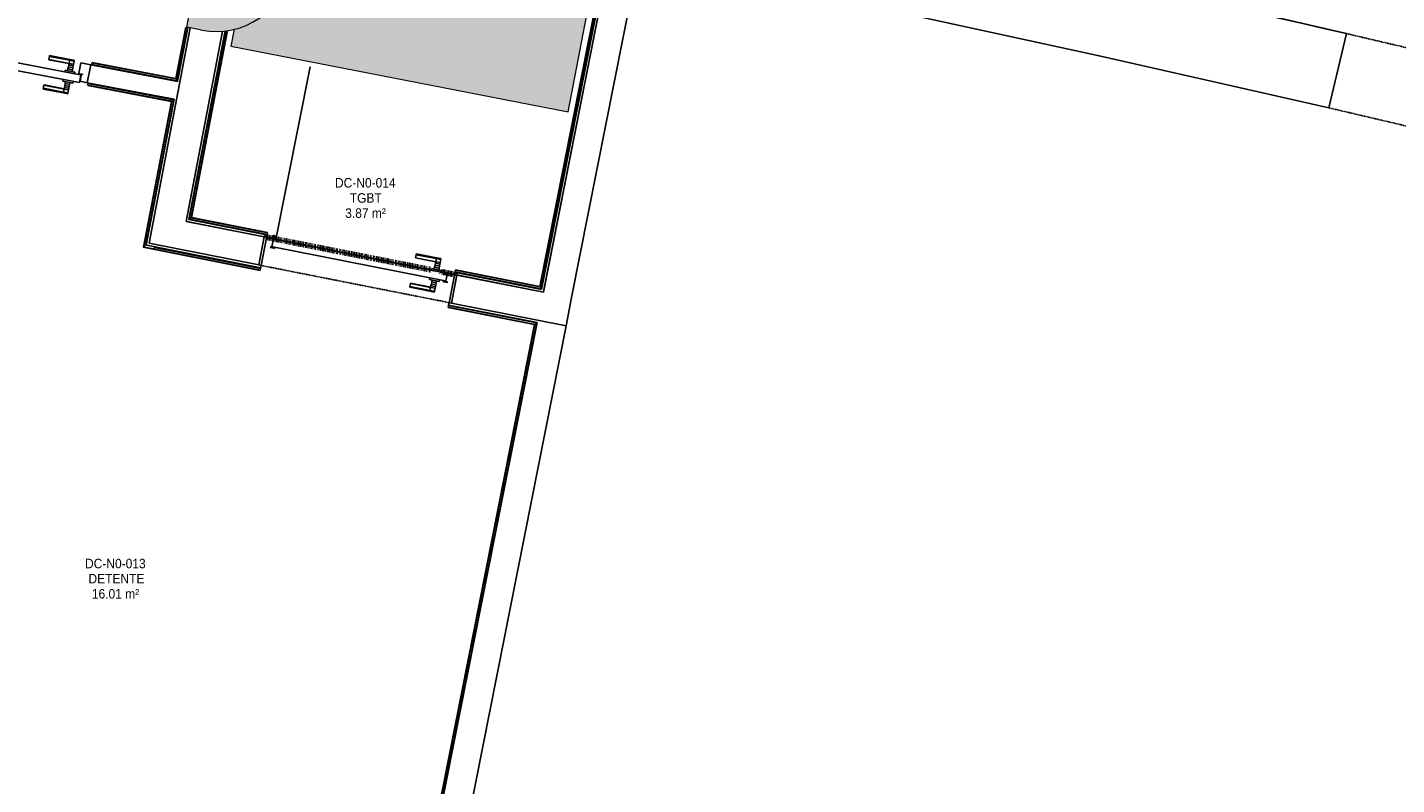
# Model space of a CAD drawing. Header units: millimetres. Extents: x -2845 to 74565, y -36590 to 13748.
# Tile 27 of 37: x 54763 to 61941, y -29827 to -25858. Entities that reach past the tile are written whole.
import ezdxf

# ---------------------------------------------------------------- set-up
doc = ezdxf.new("R2010")
doc.units = ezdxf.units.MM
doc.linetypes.add('Tiret', pattern=[2.5, 1.25, -1.25])
doc.linetypes.add('Tiret_2_', pattern=[2.5, 1.25, -1.25])
doc.layers.add('A-AREA', color=4, linetype='Tiret', lineweight=100, true_color=0x00ffff)
doc.layers.add('A-DOOR-HDLN', color=5, linetype='Tiret', lineweight=25, true_color=0x0000ff)
for name, color, linetype, lineweight in [('A-DETL-GENF', 7, 'Continuous', 18), ('A-DOOR', 7, 'Continuous', 25), ('A-FLOR', 7, 'Continuous', 25), ('A-FLOR-HRAL', 7, 'Continuous', 18), ('A-WALL', 7, 'Continuous', 25), ('CHEMIN DE CABLE ELE', 7, 'Continuous', 18), ('ESPACE', 7, 'Continuous', 30), ('I-WALL', 7, 'Continuous', 25), ('INSTAL ELECTRIQUE', 7, 'Continuous', 18), ('Q-SPCQ', 7, 'Continuous', 18)]:
    doc.layers.add(name, color=color, linetype=linetype, lineweight=lineweight)
doc.styles.add('Arial_3', font='arial.ttf', dxfattribs={"width": 0.9, "height": 50})

# ---------------------------------------------------------------- blocks, each defined once
blk = doc.blocks.new('Ouverture en rectangle - Ouverture en rectangle _83x207_-3216357-2021_015_1111_DCE_1_50_N0 FINI_CFO_CDC')
at = {"layer": 'A-DOOR-HDLN', "linetype": 'Tiret_2_'}
for p, q in [((-415, 200), (415, 200)), ((415, -200), (-415, -200))]:
    blk.add_line(p, q, dxfattribs=at)
blk = doc.blocks.new('Ouverture en rectangle - Ouverture en rectangle _103x224_-3216531-2021_015_1111_DCE_1_50_N0 FINI_CFO_CDC')
at = {"layer": 'A-DOOR-HDLN', "linetype": 'Tiret_2_'}
for p, q in [((-515, 75), (515, 75)), ((515, -75), (-515, -75))]:
    blk.add_line(p, q, dxfattribs=at)
blk = doc.blocks.new('B02_DC_STR_rvt-1-2021_015_1111_DCE_1_50_N0 FINI_CFO_CDC')
at = {"layer": 'I-WALL'}
for p, q in [((4651.7, -25465.4), (4299.5, -27245.8)), ((4446.6, -27274.8), (4798.7, -25495.1)), ((2447.4, -25861.2), (2259.6, -26842.6)), ((2426.4, -26875.6), (2617.4, -25877.3)), ((8416.9, -26280.1), (8508.2, -25890.7)), ((2259.6, -26842.6), (2231.4, -26990)), ((2835.5, -26956.4), (2426.4, -26875.6)), ((2806.4, -27103.6), (2835.5, -26956.4)), ((2231.4, -26990), (2806.4, -27103.6)), ((3845.9, -27156.1), (3816.8, -27303.3)), ((4299.5, -27245.8), (3845.9, -27156.1)), ((4417.5, -27422), (4446.6, -27274.8)), ((3816.8, -27303.3), (4417.5, -27422))]:
    blk.add_line(p, q, dxfattribs=at)
at = {"layer": 'I-WALL', "flags": 128}
blk.add_lwpolyline([(4798.7, -25495.1), (6007.1, -25745.8), (7213.2, -26007.5), (8416.9, -26280.1)], dxfattribs=at)
at = {"layer": 'I-WALL'}
blk.add_arc((-22219.8, -158763.5), 136379.6, 76.978759, 78.603157, dxfattribs=at)
at = {"layer": 'A-DOOR', "color": 5, "lineweight": 25, "true_color": 0x0000ff}
for name, p, rotation in [('Ouverture en rectangle - Ouverture en rectangle _83x207_-3216357-2021_015_1111_DCE_1_50_N0 FINI_CFO_CDC', (8866.6, -26180.1), 346.804408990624), ('Ouverture en rectangle - Ouverture en rectangle _103x224_-3216531-2021_015_1111_DCE_1_50_N0 FINI_CFO_CDC', (3326.2, -27129.9), 168.8212149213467)]:
    blk.add_blockref(name, p, dxfattribs=dict(at, rotation=rotation))
blk = doc.blocks.new('PRT_SIMPLE_HUI_58x68x48 - PRT_BOIS_1V_930x2040x40-V5-2021_015_1111_DCE_1_50_N0 FINI_CFO_CDC')
at = {"layer": 'A-DETL-GENF', "lineweight": 25}
h = blk.add_hatch(color=256, dxfattribs=at)
h.paths.add_polyline_path([(-500.5, 14.5), (-500.3, 13.2), (-495.7, 13.1), (-485.1, 11.7), (-483.8, 9.7), (-483.8, 12.8), (-496.3, 14.5)])
h.paths.add_polyline_path([(-508.5, 11.5), (-508.5, 8), (-488.5, 8), (-483.8, 9.7), (-485.1, 10.6), (-488.7, 9.3), (-505.2, 9.6), (-505.2, 10.2), (-502, 10.2), (-502, 11.5), (-505.7, 11.5)])
h = blk.add_hatch(color=256, dxfattribs=at)
h.paths.add_polyline_path([(413.8, 12.8), (414.3, 10.5), (415.1, 11.7), (426.2, 13.2), (430.5, 13.2), (430.5, 14.5), (425.8, 14.5), (414.9, 12.9)])
h.paths.add_polyline_path([(415.1, 10.6), (413.8, 9.7), (419, 8), (438.5, 8), (438.5, 11.5), (432, 11.5), (432.2, 10.2), (435.2, 10.2), (435.2, 9.3), (418.2, 9.5), (415.3, 10.5)])
at = {"layer": 'A-DETL-GENF'}
for p, q in [((-508.5, 11.5), (-502, 11.5)), ((-508.5, 8), (-508.5, 11.5)), ((-488.5, 8), (-508.5, 8)), ((-505.2, 10.2), (-505.2, 9.3)), ((-502, 10.2), (-505.2, 10.2)), ((-505.2, 9.3), (-488.7, 9.3)), ((-502, 11.5), (-502, 10.2)), ((-500.5, 14.5), (-496, 14.5)), ((-500.5, 13.2), (-500.5, 14.5)), ((-496.1, 13.2), (-500.5, 13.2)), ((-485.1, 11.7), (-496.1, 13.2)), ((-496, 14.5), (-483.8, 12.8)), ((-488.7, 9.3), (-485.1, 10.6)), ((-483.8, 9.7), (-488.5, 8)), ((-485.1, 10.6), (-485.1, 11.7)), ((-483.8, 12.8), (-483.8, 9.7)), ((413.8, 12.8), (426, 14.5)), ((413.8, 9.7), (413.8, 12.8)), ((418.5, 8), (413.8, 9.7)), ((426.1, 13.2), (415.1, 11.7)), ((415.1, 11.7), (415.1, 10.6)), ((415.1, 10.6), (418.7, 9.3)), ((438.5, 8), (418.5, 8)), ((418.7, 9.3), (435.2, 9.3)), ((426, 14.5), (430.5, 14.5)), ((430.5, 13.2), (426.1, 13.2)), ((430.5, 14.5), (430.5, 13.2)), ((432, 11.5), (438.5, 11.5)), ((432, 10.2), (432, 11.5)), ((435.2, 10.2), (432, 10.2)), ((435.2, 9.3), (435.2, 10.2)), ((438.5, 11.5), (438.5, 8))]:
    blk.add_line(p, q, dxfattribs=at)
at = {"layer": 'A-DOOR'}
for p, q in [((417, 54.5), (417, 977.5)), ((-427.1, 124), (-450.6, 124)), ((-450.6, 124), (-450.6, 123.5)), ((-450.6, 123.5), (-450.6, 119.4)), ((-427.1, 123.5), (-450.6, 123.5)), ((-450.6, 119.4), (-450.6, 112.3)), ((-427.1, 119.4), (-450.6, 119.4)), ((-450.6, 103), (-450.6, 112.3)), ((-450.6, 94.6), (-450.6, 103)), ((-427.1, 103), (-450.6, 103)), ((-450.6, 84.2), (-450.6, 94.6)), ((-427.1, 94.6), (-450.6, 94.6)), ((-450.6, 73.4), (-450.6, 84.2)), ((-427.1, 84.2), (-450.6, 84.2)), ((-450.6, 65), (-450.6, 73.4)), ((-450.6, 73.4), (-427.1, 73.4)), ((-319.6, 124), (-427.1, 124)), ((-427.1, 124), (-427.1, 123.5)), ((-427.1, 123.5), (-427.1, 124)), ((-427.1, 123.5), (-427.1, 119.4)), ((-319.6, 123.5), (-427.1, 123.5)), ((-427.1, 119.4), (-427.1, 123.5)), ((-427.1, 119.4), (-427.1, 112.3)), ((-319.6, 119.4), (-427.1, 119.4)), ((-427.1, 112.3), (-427.1, 119.4)), ((-427.1, 103), (-427.1, 112.3)), ((-427.1, 112.3), (-427.1, 103)), ((-427.1, 101.8), (-427.1, 103)), ((-319.6, 103), (-427.1, 103)), ((-427.1, 103), (-427.1, 94.6)), ((-427.1, 101.8), (-319.6, 101.8)), ((-427.1, 94.6), (-427.1, 84.2)), ((-427.1, 84.2), (-427.1, 73.4)), ((-427.1, 73.4), (-427.1, 65)), ((-319.6, 123.5), (-319.6, 124)), ((-319.6, 119.4), (-319.6, 123.5)), ((-319.6, 112.3), (-319.6, 119.4)), ((-319.6, 112.3), (-319.6, 103)), ((-319.6, 103), (-319.6, 101.8)), ((-499.5, 54.5), (430.5, 54.5)), ((-499.5, 14.5), (-499.5, 54.5)), ((426, 14.5), (-496, 14.5)), ((-465.6, 63.5), (-465.6, 54.5)), ((-413.4, 63.5), (-465.6, 63.5)), ((-465.6, 14.5), (-465.6, 5.5)), ((-465.6, 5.5), (-413.4, 5.5)), ((-450.6, 65), (-450.6, 64)), ((-450.6, 64), (-427.1, 64)), ((-427.1, 5), (-450.6, 5)), ((-450.6, 5), (-450.6, 4)), ((-450.6, -4.4), (-450.6, 4)), ((-427.1, 64), (-427.1, 65)), ((-427.1, 4), (-427.1, 5)), ((-427.1, 4), (-427.1, -4.4)), ((-413.4, 54.5), (-413.4, 63.5)), ((-413.4, 5.5), (-413.4, 14.5)), ((430.5, 54.5), (430.5, 14.5)), ((-450.6, -15.2), (-450.6, -4.4)), ((-427.1, -4.4), (-450.6, -4.4)), ((-450.6, -25.6), (-450.6, -15.2)), ((-450.6, -15.2), (-427.1, -15.2)), ((-450.6, -34), (-450.6, -25.6)), ((-450.6, -25.6), (-427.1, -25.6)), ((-450.6, -43.3), (-450.6, -34)), ((-450.6, -34), (-427.1, -34)), ((-450.6, -43.3), (-450.6, -50.4)), ((-450.6, -50.4), (-450.6, -54.5)), ((-450.6, -50.4), (-427.1, -50.4)), ((-450.6, -54.5), (-450.6, -55)), ((-450.6, -54.5), (-427.1, -54.5)), ((-450.6, -55), (-427.1, -55)), ((-427.1, -4.4), (-427.1, -15.2)), ((-427.1, -15.2), (-427.1, -25.6)), ((-427.1, -25.6), (-427.1, -34)), ((-427.1, -34), (-427.1, -32.8)), ((-319.6, -32.8), (-427.1, -32.8)), ((-427.1, -43.3), (-427.1, -34)), ((-427.1, -34), (-319.6, -34)), ((-427.1, -34), (-427.1, -43.3)), ((-427.1, -43.3), (-427.1, -50.4)), ((-427.1, -50.4), (-427.1, -43.3)), ((-427.1, -50.4), (-427.1, -54.5)), ((-427.1, -50.4), (-319.6, -50.4)), ((-427.1, -54.5), (-427.1, -50.4)), ((-427.1, -54.5), (-427.1, -55)), ((-427.1, -54.5), (-319.6, -54.5)), ((-427.1, -55), (-427.1, -54.5)), ((-427.1, -55), (-319.6, -55)), ((-319.6, -32.8), (-319.6, -34)), ((-319.6, -34), (-319.6, -43.3)), ((-319.6, -50.4), (-319.6, -43.3)), ((-319.6, -54.5), (-319.6, -50.4)), ((-319.6, -55), (-319.6, -54.5))]:
    blk.add_line(p, q, dxfattribs=at)
for radius, start, end in [(7.5, 360, 180), (7.5, 120, 180), (9.12, 111.98871, 120), (7.5, 0, 90), (9.12, 155.82079, 180), (9.12, 180, 204.17921), (7.5, 180, 360), (7.5, 195, 225), (9.12, 240, 248.0113), (7.5, 240, 300), (9.12, 291.9887, 300), (7.5, 330, 0), (9.12, 335.82079, 0)]:
    blk.add_arc((429, 65.5), radius, start, end, dxfattribs=at)
at = {"layer": 'Q-SPCQ'}
for p, q in [((430.5, 54.5), (403.5, 54.5)), ((430.5, 40.5), (430.5, 54.5))]:
    blk.add_line(p, q, dxfattribs=at)
blk = doc.blocks.new('PRT_SIMPLE_HUI_58x68x48 TUNE L - PRT_BOIS_1V_EI30_930x2040x40-V11-2021_015_1111_DCE_1_50_N0 FINI_CFO_CDC')
at = {"layer": 'A-DETL-GENF'}
h = blk.add_hatch(color=256, dxfattribs=at)
h.paths.add_polyline_path([(-483.8, -62.2), (-485.1, -64.2), (-496.1, -65.7), (-500.5, -65.7), (-500.5, -67), (-496, -67), (-483.8, -65.3)])
h.paths.add_polyline_path([(-508.5, -60.5), (-508.5, -64), (-502, -64), (-502, -62.7), (-505.2, -62.7), (-505.2, -61.8), (-488.7, -61.8), (-485.1, -63.1), (-483.8, -62.2), (-488.5, -60.5)])
h = blk.add_hatch(color=256, dxfattribs=at)
h.paths.add_polyline_path([(413.8, -62.2), (413.8, -65.3), (429, -67), (430.5, -67), (430.5, -65.7), (426.1, -65.7), (415.1, -64.2)])
h.paths.add_polyline_path([(418.5, -60.5), (413.8, -62.2), (415.1, -63.1), (418.7, -61.8), (435.2, -61.8), (435.2, -62.7), (432, -62.7), (432, -64), (438.5, -64), (438.5, -60.5), (427.7, -60.5)])
for p, q in [((-488.5, -60.5), (-508.5, -60.5)), ((-508.5, -60.5), (-508.5, -64)), ((-508.5, -64), (-502, -64)), ((-505.2, -62.7), (-505.2, -61.8)), ((-505.2, -61.8), (-488.7, -61.8)), ((-502, -62.7), (-505.2, -62.7)), ((-502, -64), (-502, -62.7)), ((-496.1, -65.7), (-500.5, -65.7)), ((-500.5, -65.7), (-500.5, -67)), ((-500.5, -67), (-496, -67)), ((-485.1, -64.2), (-496.1, -65.7)), ((-496, -67), (-483.8, -65.3)), ((-488.7, -61.8), (-485.1, -63.1)), ((-483.8, -62.2), (-488.5, -60.5)), ((-485.1, -63.1), (-485.1, -64.2)), ((-483.8, -65.3), (-483.8, -62.2)), ((418.5, -60.5), (413.8, -62.2)), ((413.8, -62.2), (413.8, -65.3)), ((413.8, -65.3), (426, -67)), ((415.1, -63.1), (418.7, -61.8)), ((415.1, -64.2), (415.1, -63.1)), ((426.1, -65.7), (415.1, -64.2)), ((438.5, -60.5), (418.5, -60.5)), ((418.7, -61.8), (435.2, -61.8)), ((426, -67), (430.5, -67)), ((430.5, -65.7), (426.1, -65.7)), ((430.5, -67), (430.5, -65.7)), ((435.2, -62.7), (432, -62.7)), ((432, -62.7), (432, -64)), ((432, -64), (438.5, -64)), ((435.2, -61.8), (435.2, -62.7)), ((438.5, -64), (438.5, -60.5))]:
    blk.add_line(p, q, dxfattribs=at)
at = {"layer": 'A-DOOR'}
for p, q in [((-427.1, 2.5), (-450.6, 2.5)), ((-450.6, 2.5), (-450.6, 2)), ((-450.6, 2), (-450.6, -2.1)), ((-427.1, 2), (-450.6, 2)), ((-319.6, 2.5), (-427.1, 2.5)), ((-427.1, 2.5), (-427.1, 2)), ((-427.1, 2), (-427.1, 2.5)), ((-427.1, 2), (-427.1, -2.1)), ((-319.6, 2), (-427.1, 2)), ((-427.1, -2.1), (-427.1, 2)), ((-319.6, 2), (-319.6, 2.5)), ((-319.6, -2.1), (-319.6, 2)), ((-499.5, -67), (-499.5, -107)), ((426, -67), (-496, -67)), ((-465.6, -58), (-465.6, -67)), ((-413.4, -58), (-465.6, -58)), ((-450.6, -2.1), (-450.6, -9.2)), ((-427.1, -2.1), (-450.6, -2.1)), ((-450.6, -18.5), (-450.6, -9.2)), ((-450.6, -26.9), (-450.6, -18.5)), ((-427.1, -18.5), (-450.6, -18.5)), ((-450.6, -37.3), (-450.6, -26.9)), ((-427.1, -26.9), (-450.6, -26.9)), ((-450.6, -48.1), (-450.6, -37.3)), ((-427.1, -37.3), (-450.6, -37.3)), ((-450.6, -56.5), (-450.6, -48.1)), ((-450.6, -48.1), (-427.1, -48.1)), ((-450.6, -56.5), (-450.6, -57.5)), ((-450.6, -57.5), (-427.1, -57.5)), ((-427.1, -2.1), (-427.1, -9.2)), ((-319.6, -2.1), (-427.1, -2.1)), ((-427.1, -9.2), (-427.1, -2.1)), ((-427.1, -18.5), (-427.1, -9.2)), ((-427.1, -9.2), (-427.1, -18.5)), ((-427.1, -19.7), (-427.1, -18.5)), ((-319.6, -18.5), (-427.1, -18.5)), ((-427.1, -18.5), (-427.1, -26.9)), ((-427.1, -19.7), (-319.6, -19.7)), ((-427.1, -26.9), (-427.1, -37.3)), ((-427.1, -37.3), (-427.1, -48.1)), ((-427.1, -48.1), (-427.1, -56.5)), ((-427.1, -57.5), (-427.1, -56.5)), ((-413.4, -67), (-413.4, -58)), ((-319.6, -9.2), (-319.6, -2.1)), ((-319.6, -9.2), (-319.6, -18.5)), ((-319.6, -18.5), (-319.6, -19.7)), ((430.5, -107), (430.5, -67)), ((-499.5, -107), (430.5, -107)), ((-465.6, -107), (-465.6, -116)), ((-465.6, -116), (-413.4, -116)), ((-427.1, -116.5), (-450.6, -116.5)), ((-450.6, -116.5), (-450.6, -117.5)), ((-450.6, -125.9), (-450.6, -117.5)), ((-450.6, -136.7), (-450.6, -125.9)), ((-427.1, -125.9), (-450.6, -125.9)), ((-450.6, -147.1), (-450.6, -136.7)), ((-450.6, -136.7), (-427.1, -136.7)), ((-427.1, -117.5), (-427.1, -116.5)), ((-427.1, -117.5), (-427.1, -125.9)), ((-427.1, -125.9), (-427.1, -136.7)), ((-427.1, -136.7), (-427.1, -147.1)), ((-413.4, -116), (-413.4, -107)), ((417, -107), (417, -1030)), ((-450.6, -155.5), (-450.6, -147.1)), ((-450.6, -147.1), (-427.1, -147.1)), ((-450.6, -164.8), (-450.6, -155.5)), ((-450.6, -155.5), (-427.1, -155.5)), ((-450.6, -164.8), (-450.6, -171.9)), ((-450.6, -171.9), (-450.6, -176)), ((-450.6, -171.9), (-427.1, -171.9)), ((-450.6, -176), (-450.6, -176.5)), ((-450.6, -176), (-427.1, -176)), ((-450.6, -176.5), (-427.1, -176.5)), ((-427.1, -147.1), (-427.1, -155.5)), ((-427.1, -155.5), (-427.1, -154.3)), ((-319.6, -154.3), (-427.1, -154.3)), ((-427.1, -164.8), (-427.1, -155.5)), ((-427.1, -155.5), (-319.6, -155.5)), ((-427.1, -155.5), (-427.1, -164.8)), ((-427.1, -164.8), (-427.1, -171.9)), ((-427.1, -171.9), (-427.1, -164.8)), ((-427.1, -171.9), (-427.1, -176)), ((-427.1, -171.9), (-319.6, -171.9)), ((-427.1, -176), (-427.1, -171.9)), ((-427.1, -176), (-427.1, -176.5)), ((-427.1, -176), (-319.6, -176)), ((-427.1, -176.5), (-427.1, -176)), ((-427.1, -176.5), (-319.6, -176.5)), ((-319.6, -154.3), (-319.6, -155.5)), ((-319.6, -155.5), (-319.6, -164.8)), ((-319.6, -171.9), (-319.6, -164.8)), ((-319.6, -176), (-319.6, -171.9)), ((-319.6, -176.5), (-319.6, -176))]:
    blk.add_line(p, q, dxfattribs=at)
for radius, start, end in [(9.12, 155.82079, 180), (9.12, 180, 204.17921), (7.5, 360, 180), (7.5, 180, 360), (7.5, 180, 240), (7.5, 135, 165), (9.12, 111.9887, 120), (9.12, 240, 248.01129), (7.5, 60, 120), (7.5, 270, 0), (9.12, 60, 68.0113), (7.5, 0, 30), (9.12, 0, 24.17921)]:
    blk.add_arc((429, -118), radius, start, end, dxfattribs=at)
at = {"layer": 'Q-SPCQ'}
for p, q in [((430.5, -107), (403.5, -107)), ((430.5, -93), (430.5, -107))]:
    blk.add_line(p, q, dxfattribs=at)
blk = doc.blocks.new('Garde-corps - Garde-corps-508960-2021_015_1111_DCE_1_50_N0 FINI_CFO_CDC')
at = {"layer": 'A-FLOR-HRAL'}
for p, q in [((2644.8, -24670.2), (2624.7, -24791.9)), ((2646.5, -24670.4), (2626.1, -24793.8)), ((2648.2, -24670.7), (2627.5, -24795.8)), ((2655.2, -24671.9), (2633.4, -24804.2)), ((2646.5, -24670.4), (2644.8, -24670.2)), ((2646.5, -24670.4), (2648.2, -24670.7)), ((2648.2, -24670.7), (2655.2, -24671.9)), ((2658.2, -24672.4), (2655.2, -24671.9)), ((2546.1, -24776.9), (2495.1, -25054.3)), ((2547.4, -24778.8), (2497, -25053)), ((2548.8, -24780.9), (2499, -25051.6)), ((2554.5, -24789.2), (2507.3, -25045.9)), ((2624.7, -24791.9), (2546.1, -24776.9)), ((2624.7, -24791.9), (2546.1, -24776.9)), ((2626.1, -24793.8), (2547.4, -24778.8)), ((2627.5, -24795.8), (2548.8, -24780.9)), ((2633.4, -24804.2), (2554.5, -24789.2)), ((2566.3, -24791.4), (2554.5, -24789.2)), ((2507.3, -25045.9), (2584.8, -25060.6)), ((2507.3, -25045.9), (2516.4, -25047.6)), ((2572.4, -25069), (2459.4, -25659.8)), ((2574.4, -25067.7), (2461, -25660.2)), ((2576.4, -25066.3), (2462.7, -25660.5)), ((2584.8, -25060.6), (2469.7, -25661.8)), ((2495.1, -25054.3), (2572.4, -25069)), ((2495.1, -25054.3), (2572.5, -25069)), ((2497, -25053), (2574.4, -25067.7)), ((2499, -25051.6), (2576.4, -25066.3)), ((2575.6, -25058.9), (2584.8, -25060.6)), ((2421.8, -25856.3), (2370.2, -26126.1)), ((2423.5, -25856.6), (2371.5, -26128.1)), ((2425.2, -25856.9), (2372.9, -26130.1)), ((2432.2, -25858.3), (2378.6, -26138.4)), ((1930.9, -26052.8), (1930.4, -26055.7)), ((1930.9, -26052.8), (1932.3, -26045.8)), ((2378.6, -26138.4), (1930.9, -26052.8)), ((1932.3, -26045.8), (1932.6, -26044.1)), ((2372.9, -26130.1), (1932.3, -26045.8)), ((1932.9, -26042.5), (1932.6, -26044.1)), ((2371.5, -26128.1), (1932.6, -26044.1)), ((2370.2, -26126.1), (1932.9, -26042.5)), ((2372.9, -26130.1), (2378.6, -26138.4))]:
    blk.add_line(p, q, dxfattribs=at)
at = {"layer": 'A-FLOR-HRAL', "flags": 128}
for points in [[(2546.1, -24776.9), (2546.1, -24776.9), (2546.1, -24777), (2546.3, -24777.2), (2546.4, -24777.4), (2546.6, -24777.6), (2546.7, -24777.9), (2546.9, -24778.1), (2547.1, -24778.4), (2547.2, -24778.6), (2547.4, -24778.8)], [(2548.8, -24780.9), (2551.6, -24785), (2554.5, -24789.2)], [(2554.5, -24789.2), (2554.6, -24789.3), (2554.8, -24789.7), (2555.2, -24790.2), (2555.6, -24790.7), (2556, -24791.4), (2556.4, -24792), (2556.9, -24792.7)], [(2627.5, -24795.8), (2630.4, -24800), (2633.4, -24804.2)], [(2499, -25051.6), (2503.2, -25048.7), (2507.3, -25045.9)], [(2572.4, -25069), (2572.5, -25069), (2572.6, -25068.9), (2572.7, -25068.8), (2572.9, -25068.7), (2573.2, -25068.5), (2573.4, -25068.3), (2573.7, -25068.2), (2573.9, -25068), (2574.2, -25067.8), (2574.4, -25067.7)], [(2576.4, -25066.3), (2580.6, -25063.5), (2584.8, -25060.6)], [(2584.8, -25060.6), (2584.9, -25060.6), (2585.2, -25060.3), (2585.7, -25060), (2586.3, -25059.6), (2586.9, -25059.2), (2587.6, -25058.7), (2588.3, -25058.3)]]:
    blk.add_lwpolyline(points, dxfattribs=at)
at = {"layer": 'A-FLOR-HRAL'}
for points, knots in [([(2624.7, -24791.9), (2624.7, -24791.9), (2624.8, -24791.9), (2624.8, -24792), (2624.9, -24792.1), (2625, -24792.2), (2625.1, -24792.4), (2625.3, -24792.6), (2625.4, -24792.8), (2625.6, -24793.1), (2625.7, -24793.3), (2625.9, -24793.5), (2626, -24793.7), (2626.1, -24793.8)], [0.075, 0.075, 0.075, 0.075, 0.15, 0.2125, 0.275, 0.35, 0.425, 0.5, 0.6, 0.7, 0.775, 0.85, 1, 1, 1, 1]), ([(2633.4, -24804.2), (2633.4, -24804.2), (2633.4, -24804.2), (2633.4, -24804.3), (2633.4, -24804.3), (2633.5, -24804.4), (2633.5, -24804.5), (2633.6, -24804.6), (2633.7, -24804.7), (2633.8, -24804.8), (2633.9, -24804.9), (2633.9, -24805), (2634, -24805.2), (2634.1, -24805.3), (2634.2, -24805.5), (2634.3, -24805.6), (2634.4, -24805.8), (2634.5, -24805.9), (2634.7, -24806.1), (2635, -24806.5), (2635.3, -24807.1), (2635.7, -24807.5), (2635.8, -24807.7)], [0, 0, 0, 0, 0.071429, 0.107143, 0.142857, 0.178571, 0.214286, 0.25, 0.285714, 0.321429, 0.357143, 0.392857, 0.428571, 0.464286, 0.5, 0.535714, 0.571429, 0.607143, 0.642857, 0.714286, 0.857143, 1, 1, 1, 1]), ([(2507.3, -25045.9), (2507.3, -25045.9), (2507.3, -25045.9), (2507.4, -25045.9), (2507.4, -25045.8), (2507.5, -25045.8), (2507.6, -25045.7), (2507.7, -25045.7), (2507.8, -25045.6), (2507.9, -25045.5), (2508, -25045.4), (2508.1, -25045.3), (2508.3, -25045.3), (2508.4, -25045.2), (2508.6, -25045.1), (2508.7, -25045), (2508.9, -25044.9), (2509, -25044.8), (2509.2, -25044.6), (2509.6, -25044.4), (2510.1, -25044), (2510.6, -25043.7), (2510.8, -25043.5)], [0, 0, 0, 0, 0.071429, 0.107143, 0.142857, 0.178571, 0.214286, 0.25, 0.285714, 0.321429, 0.357143, 0.392857, 0.428571, 0.464286, 0.5, 0.535714, 0.571429, 0.607143, 0.642857, 0.714286, 0.857143, 1, 1, 1, 1]), ([(2495.1, -25054.3), (2495.1, -25054.3), (2495.1, -25054.3), (2495.2, -25054.2), (2495.3, -25054.1), (2495.5, -25054), (2495.6, -25053.9), (2495.8, -25053.8), (2496.1, -25053.6), (2496.3, -25053.5), (2496.5, -25053.3), (2496.7, -25053.2), (2496.9, -25053), (2497, -25053)], [0.075, 0.075, 0.075, 0.075, 0.15, 0.2125, 0.275, 0.35, 0.425, 0.5, 0.6, 0.7, 0.775, 0.85, 1, 1, 1, 1]), ([(2370.2, -26126.1), (2370.2, -26126.1), (2370.2, -26126.2), (2370.3, -26126.3), (2370.5, -26126.5), (2370.6, -26126.7), (2370.7, -26126.8), (2370.8, -26127), (2370.9, -26127.2), (2371, -26127.3), (2371.1, -26127.4), (2371.2, -26127.6), (2371.3, -26127.7), (2371.4, -26127.9), (2371.5, -26128), (2371.5, -26128.1)], [0.1, 0.1, 0.1, 0.1, 0.2, 0.3, 0.4, 0.475, 0.55, 0.6, 0.65, 0.7, 0.75, 0.8, 0.85, 0.9, 1, 1, 1, 1]), ([(2378.6, -26138.4), (2378.6, -26138.4), (2378.6, -26138.5), (2378.7, -26138.7), (2378.9, -26138.9), (2379, -26139.1), (2379.2, -26139.3), (2379.3, -26139.5), (2379.5, -26139.8), (2379.7, -26140.1), (2379.9, -26140.4), (2380.1, -26140.7), (2380.4, -26141.2), (2380.7, -26141.6), (2380.9, -26141.9)], [0, 0, 0, 0, 0.166667, 0.25, 0.333333, 0.416667, 0.458333, 0.5, 0.583333, 0.666667, 0.708333, 0.75, 0.833333, 1, 1, 1, 1])]:
    blk.add_open_spline(points, degree=3, knots=knots, dxfattribs=at)
blk = doc.blocks.new('Garde-corps - Garde-corps-509100-2021_015_1111_DCE_1_50_N0 FINI_CFO_CDC')
at = {"layer": 'A-FLOR-HRAL'}
for p, q in [((2675.1, -25658), (2825.6, -24871.7)), ((2683.4, -25652.7), (2831.2, -24880)), ((2685.4, -25651.3), (2832.6, -24882)), ((2687.4, -25650), (2833.9, -24883.9)), ((2825.6, -24871.7), (2870.3, -24880.4)), ((2831.2, -24880), (2869, -24887.1)), ((2832.6, -24882), (2868.6, -24888.8)), ((2833.9, -24883.9), (2868.3, -24890.6)), ((2833.9, -24883.9), (2868.3, -24890.4)), ((4669.6, -25240.5), (4278.9, -27215.6)), ((4671.6, -25239.2), (4280.2, -27217.5)), ((4673.6, -25237.9), (4281.6, -27219.6)), ((4682, -25232.3), (4287.2, -27227.9)), ((4635.3, -25233.6), (4669.6, -25240.5)), ((4635.3, -25233.9), (4669.6, -25240.5)), ((4635.6, -25232), (4671.6, -25239.2)), ((4636, -25230.3), (4673.6, -25237.9)), ((4637.3, -25223.6), (4682, -25232.3)), ((2444.4, -26863.8), (2633.4, -25876.2)), ((2452.8, -26858.2), (2640.7, -25875.7)), ((2454.8, -26856.8), (2642.5, -25875.6)), ((2456.7, -26855.5), (2644.2, -25875.4)), ((2452.8, -26858.2), (2444.4, -26863.8)), ((2850.7, -26944.1), (2444.4, -26863.8)), ((2852, -26937.1), (2452.8, -26858.2)), ((2852.4, -26935.4), (2454.8, -26856.8)), ((2852.7, -26933.7), (2456.7, -26855.5)), ((2850.1, -26947), (2837.8, -26944.6)), ((2850.1, -26947), (2850.7, -26944.1)), ((2852, -26937.1), (2850.7, -26944.1)), ((2852.4, -26935.4), (2852, -26937.1)), ((2852.4, -26935.4), (2852.7, -26933.7)), ((3836.6, -27138.9), (3838, -27131.9)), ((3838, -27131.9), (3838.3, -27130.2)), ((4281.6, -27219.6), (3838, -27131.9)), ((3838.6, -27128.6), (3838.3, -27130.2)), ((4280.2, -27217.5), (3838.3, -27130.2)), ((4278.9, -27215.6), (3838.6, -27128.6)), ((3836.6, -27138.9), (3836, -27141.8)), ((3848.3, -27144.3), (3836, -27141.8)), ((4287.2, -27227.9), (3836.6, -27138.9)), ((4281.6, -27219.6), (4287.2, -27227.9))]:
    blk.add_line(p, q, dxfattribs=at)
at = {"layer": 'A-FLOR-HRAL', "flags": 128}
for points in [[(2831.2, -24880), (2828.4, -24875.8), (2825.6, -24871.7)], [(4669.6, -25240.5), (4669.6, -25240.5), (4669.7, -25240.5), (4669.9, -25240.3), (4670.1, -25240.2), (4670.4, -25240), (4670.6, -25239.9), (4670.9, -25239.7), (4671.1, -25239.5), (4671.3, -25239.4), (4671.6, -25239.2)], [(4673.6, -25237.9), (4677.8, -25235.1), (4682, -25232.3)], [(4682, -25232.3), (4682.1, -25232.2), (4682.4, -25232), (4682.9, -25231.6), (4683.5, -25231.3), (4684.2, -25230.8), (4684.8, -25230.4), (4685.5, -25229.9)]]:
    blk.add_lwpolyline(points, dxfattribs=at)
at = {"layer": 'A-FLOR-HRAL'}
for points, knots in [([(2825.6, -24871.7), (2825.6, -24871.7), (2825.5, -24871.7), (2825.5, -24871.6), (2825.5, -24871.6), (2825.4, -24871.5), (2825.4, -24871.4), (2825.3, -24871.3), (2825.2, -24871.2), (2825.2, -24871.1), (2825.1, -24871), (2825, -24870.9), (2824.9, -24870.7), (2824.8, -24870.6), (2824.7, -24870.4), (2824.6, -24870.3), (2824.5, -24870.1), (2824.4, -24870), (2824.3, -24869.8), (2824, -24869.4), (2823.6, -24868.9), (2823.3, -24868.4), (2823.2, -24868.2)], [0, 0, 0, 0, 0.071429, 0.107143, 0.142857, 0.178571, 0.214286, 0.25, 0.285714, 0.321429, 0.357143, 0.392857, 0.428571, 0.464286, 0.5, 0.535714, 0.571429, 0.607143, 0.642857, 0.714286, 0.857143, 1, 1, 1, 1]), ([(2833.9, -24883.9), (2833.9, -24883.9), (2833.9, -24883.9), (2833.8, -24883.8), (2833.8, -24883.7), (2833.7, -24883.6), (2833.5, -24883.4), (2833.4, -24883.2), (2833.2, -24883), (2833.1, -24882.7), (2833, -24882.5), (2832.8, -24882.3), (2832.7, -24882.1), (2832.6, -24882)], [0.075, 0.075, 0.075, 0.075, 0.15, 0.2125, 0.275, 0.35, 0.425, 0.5, 0.6, 0.7, 0.775, 0.85, 1, 1, 1, 1]), ([(2444.4, -26863.8), (2444.4, -26863.8), (2444.4, -26863.8), (2444.2, -26864), (2444, -26864.1), (2443.8, -26864.2), (2443.6, -26864.4), (2443.4, -26864.5), (2443.1, -26864.7), (2442.8, -26864.9), (2442.5, -26865.1), (2442.2, -26865.3), (2442, -26865.4), (2441.8, -26865.5)], [0, 0, 0, 0, 0.1666667, 0.25, 0.3333333, 0.4166667, 0.4583333, 0.5, 0.5833333, 0.6666667, 0.7083333, 0.75, 0.8333333, 0.8333333, 0.8333333, 0.8333333]), ([(2456.7, -26855.5), (2456.7, -26855.5), (2456.7, -26855.5), (2456.6, -26855.6), (2456.4, -26855.7), (2456.2, -26855.9), (2456, -26856), (2455.9, -26856.1), (2455.7, -26856.2), (2455.6, -26856.3), (2455.4, -26856.4), (2455.3, -26856.5), (2455.1, -26856.6), (2455, -26856.7), (2454.9, -26856.7), (2454.8, -26856.8)], [0.1, 0.1, 0.1, 0.1, 0.2, 0.3, 0.4, 0.475, 0.55, 0.6, 0.65, 0.7, 0.75, 0.8, 0.85, 0.9, 1, 1, 1, 1]), ([(4278.9, -27215.6), (4278.9, -27215.6), (4278.9, -27215.6), (4279, -27215.8), (4279.1, -27215.9), (4279.3, -27216.1), (4279.4, -27216.3), (4279.5, -27216.5), (4279.6, -27216.6), (4279.7, -27216.8), (4279.8, -27216.9), (4279.9, -27217), (4280, -27217.2), (4280.1, -27217.4), (4280.2, -27217.5), (4280.2, -27217.5)], [0.1, 0.1, 0.1, 0.1, 0.2, 0.3, 0.4, 0.475, 0.55, 0.6, 0.65, 0.7, 0.75, 0.8, 0.85, 0.9, 1, 1, 1, 1]), ([(4287.2, -27227.9), (4287.2, -27227.9), (4287.2, -27228), (4287.4, -27228.2), (4287.5, -27228.4), (4287.6, -27228.6), (4287.8, -27228.8), (4287.9, -27229), (4288.1, -27229.3), (4288.3, -27229.6), (4288.5, -27229.9), (4288.7, -27230.2), (4289, -27230.7), (4289.3, -27231.2), (4289.5, -27231.5)], [0, 0, 0, 0, 0.166667, 0.25, 0.333333, 0.416667, 0.458333, 0.5, 0.583333, 0.666667, 0.708333, 0.75, 0.833333, 1, 1, 1, 1])]:
    blk.add_open_spline(points, degree=3, knots=knots, dxfattribs=at)
blk = doc.blocks.new('Garde-corps - Garde-corps-509143-2021_015_1111_DCE_1_50_N0 FINI_CFO_CDC')
at = {"layer": 'A-FLOR-HRAL'}
for p, q in [((1910.3, -26160.7), (1910, -26162.3)), ((1910, -26162.3), (2347.3, -26246)), ((1910.3, -26160.7), (1910.6, -26159)), ((1910.3, -26160.7), (2349.2, -26244.7)), ((1910.6, -26159), (1912, -26152)), ((1910.6, -26159), (2351.2, -26243.3)), ((1912.5, -26149), (1912, -26152)), ((1912, -26152), (2359.6, -26237.6)), ((2347.3, -26246), (2201, -27010.5)), ((2349.2, -26244.7), (2203, -27009.2)), ((2351.2, -26243.3), (2205, -27007.8)), ((2359.6, -26237.6), (2222, -26956.9)), ((2351.2, -26243.3), (2359.6, -26237.6)), ((2201, -27010.5), (2813.6, -27131.7)), ((2203, -27009.2), (2813.9, -27130)), ((2205, -27007.8), (2208.6, -27005.4)), ((2205, -27007.8), (2814.2, -27128.3)), ((2258.8, -27011.2), (2815.6, -27121.3)), ((2813.6, -27131.7), (2813.9, -27130)), ((2814.2, -27128.3), (2813.9, -27130)), ((2815.6, -27121.3), (2814.2, -27128.3)), ((2815.6, -27121.3), (2816.2, -27118.4))]:
    blk.add_line(p, q, dxfattribs=at)
for points, knots in [([(2347.3, -26246), (2347.3, -26246), (2347.3, -26246), (2347.5, -26245.9), (2347.6, -26245.7), (2347.8, -26245.6), (2348, -26245.5), (2348.2, -26245.4), (2348.3, -26245.3), (2348.5, -26245.2), (2348.6, -26245.1), (2348.7, -26245), (2348.9, -26244.9), (2349, -26244.8), (2349.1, -26244.7), (2349.2, -26244.7)], [0.1, 0.1, 0.1, 0.1, 0.2, 0.3, 0.4, 0.475, 0.55, 0.6, 0.65, 0.7, 0.75, 0.8, 0.85, 0.9, 1, 1, 1, 1]), ([(2359.6, -26237.6), (2359.6, -26237.6), (2359.6, -26237.6), (2359.8, -26237.5), (2360, -26237.3), (2360.3, -26237.2), (2360.5, -26237), (2360.7, -26236.9), (2361, -26236.7), (2361.3, -26236.5), (2361.5, -26236.3), (2361.8, -26236.1), (2362.3, -26235.8), (2362.8, -26235.5), (2363.1, -26235.2)], [0, 0, 0, 0, 0.166667, 0.25, 0.333333, 0.416667, 0.458333, 0.5, 0.583333, 0.666667, 0.708333, 0.75, 0.833333, 1, 1, 1, 1]), ([(2201, -27010.5), (2201, -27010.5), (2201.1, -27010.4), (2201.2, -27010.4), (2201.4, -27010.2), (2201.6, -27010.1), (2201.8, -27010), (2201.9, -27009.9), (2202.1, -27009.8), (2202.2, -27009.7), (2202.3, -27009.6), (2202.5, -27009.5), (2202.6, -27009.4), (2202.8, -27009.3), (2202.9, -27009.2), (2203, -27009.2)], [0.1, 0.1, 0.1, 0.1, 0.2, 0.3, 0.4, 0.475, 0.55, 0.6, 0.65, 0.7, 0.75, 0.8, 0.85, 0.9, 1, 1, 1, 1])]:
    blk.add_open_spline(points, degree=3, knots=knots, dxfattribs=at)
blk = doc.blocks.new('Garde-corps - Garde-corps-513303-2021_015_1111_DCE_1_50_N0 FINI_CFO_CDC')
at = {"layer": 'A-FLOR-HRAL'}
for p, q in [((3799.8, -27325.1), (3799.5, -27326.7)), ((3799.5, -27326.7), (4250, -27415.8)), ((3799.8, -27325.1), (3800.1, -27323.4)), ((3799.8, -27325.1), (4251.9, -27414.5)), ((3800.1, -27323.4), (3801.5, -27316.4)), ((3800.1, -27323.4), (4254, -27413.1)), ((3802.1, -27313.4), (3801.5, -27316.4)), ((3801.5, -27316.4), (4262.4, -27407.5)), ((4250, -27415.8), (3569.5, -30855.6)), ((4251.9, -27414.5), (3571.1, -30856)), ((4254, -27413.1), (3572.8, -30856.3)), ((4262.4, -27407.5), (3579.8, -30857.7)), ((4254, -27413.1), (4262.4, -27407.5)), ((3569.5, -30855.6), (3571.1, -30856)), ((3572.8, -30856.3), (3571.1, -30856)), ((3579.8, -30857.7), (3572.8, -30856.3)), ((3579.8, -30857.7), (3582.8, -30858.3))]:
    blk.add_line(p, q, dxfattribs=at)
for points, knots in [([(4250, -27415.8), (4250, -27415.8), (4250, -27415.8), (4250.2, -27415.7), (4250.4, -27415.6), (4250.6, -27415.4), (4250.7, -27415.3), (4250.9, -27415.2), (4251, -27415.1), (4251.2, -27415), (4251.3, -27414.9), (4251.5, -27414.8), (4251.6, -27414.7), (4251.8, -27414.6), (4251.9, -27414.6), (4251.9, -27414.5)], [0.1, 0.1, 0.1, 0.1, 0.2, 0.3, 0.4, 0.475, 0.55, 0.6, 0.65, 0.7, 0.75, 0.8, 0.85, 0.9, 1, 1, 1, 1]), ([(4262.4, -27407.5), (4262.4, -27407.5), (4262.4, -27407.5), (4262.6, -27407.4), (4262.8, -27407.2), (4263, -27407.1), (4263.2, -27407), (4263.4, -27406.8), (4263.7, -27406.6), (4264.1, -27406.4), (4264.3, -27406.2), (4264.6, -27406), (4265.1, -27405.7), (4265.6, -27405.4), (4265.9, -27405.2)], [0, 0, 0, 0, 0.166667, 0.25, 0.333333, 0.416667, 0.458333, 0.5, 0.583333, 0.666667, 0.708333, 0.75, 0.833333, 1, 1, 1, 1])]:
    blk.add_open_spline(points, degree=3, knots=knots, dxfattribs=at)
blk = doc.blocks.new('1010_PROTECTION  D_ANGLE - 1010_PROTECTION  D_ANGLE-534363-2021_015_1111_DCE_1_50_N0 FINI_CFO_CDC')
at = {"layer": 'Q-SPCQ'}
for p, q in [((-10, 40), (-10, 0)), ((0, 0), (0, 40)), ((40, 0), (0, 0)), ((0, -10), (40, -10))]:
    blk.add_line(p, q, dxfattribs=at)
for centre, radius, start, end in [((-5, 40), 5, 360, 180), ((0, 0), 10, 180, 270), ((40, -5), 5, 270, 90)]:
    blk.add_arc(centre, radius, start, end, dxfattribs=at)
blk = doc.blocks.new('B02_ARC_rvt-1-2021_015_1111_DCE_1_50_N0 FINI_CFO_CDC')
at = {"layer": 'A-AREA'}
for p, q in [((3711.8, -27130), (2847.7, -26959.1)), ((3833.6, -27154.1), (3763.1, -27140.1))]:
    blk.add_line(p, q, dxfattribs=at)
at = {"layer": 'A-FLOR'}
for p, q in [((1873.4, -26044.9), (1862.9, -26099.9)), ((1925.8, -26054.9), (1873.4, -26044.9)), ((1862, -26104.5), (1861.7, -26105.7)), ((1862.6, -26101.2), (1862.2, -26103.2)), ((1870.3, -26141), (1876.5, -26108.6)), ((1876.5, -26108.6), (1875, -26108.3)), ((1908, -26148.2), (1870.3, -26141)), ((2850.1, -26947), (2848.9, -26953.1)), ((3834.8, -27148), (3836, -27141.8))]:
    blk.add_line(p, q, dxfattribs=at)
blk.add_arc((-22219.8, -158763.5), 136379.6, 76.978759, 77.50088, dxfattribs=at)
at = {"layer": 'A-WALL'}
for p, q in [((4685.5, -25229.9), (4289.5, -27231.5)), ((4301.8, -27233.9), (4697.8, -25232.4)), ((2231.4, -26990), (2447.4, -25861.2)), ((2435.1, -25858.9), (2380.9, -26141.9)), ((2617.4, -25877.3), (2426.4, -26875.6)), ((2441, -26865.8), (2630.3, -25876.4)), ((1925.8, -26054.9), (1908, -26148.2)), ((2380.9, -26141.9), (1925.8, -26054.9)), ((1908, -26148.2), (2363.1, -26235.2)), ((2363.1, -26235.2), (2216.8, -26999.8)), ((2426.4, -26875.6), (2438.7, -26878.1)), ((2438.7, -26878.1), (2835.4, -26956.6)), ((2837.9, -26944.3), (2441, -26865.8)), ((2835.4, -26956.6), (2806.4, -27103.7)), ((2818.6, -27106.1), (2848.9, -26953.1)), ((2836.6, -26950.7), (2837.9, -26944.3)), ((2848.9, -26953.1), (2836.6, -26950.7)), ((2216.8, -26999.8), (2229.1, -27002.2)), ((2229.1, -27002.2), (2816.2, -27118.4)), ((2806.4, -27103.7), (2231.4, -26990)), ((2816.2, -27118.4), (2818.6, -27106.1)), ((3834.8, -27148), (3804.5, -27301.2)), ((3816.8, -27303.6), (3845.9, -27156.4)), ((3847.1, -27150.4), (3834.8, -27148)), ((3845.9, -27156.4), (4299.4, -27246.2)), ((3848.3, -27144.2), (3847.1, -27150.4)), ((4289.5, -27231.5), (3848.3, -27144.2)), ((4299.4, -27246.2), (4301.8, -27233.9)), ((3804.5, -27301.2), (3802.1, -27313.4)), ((3802.1, -27313.4), (4265.9, -27405.2)), ((4268.3, -27392.9), (3816.8, -27303.6))]:
    blk.add_line(p, q, dxfattribs=at)
at = {"layer": 'I-WALL'}
for p, q in [((4265.9, -27405.2), (3451.6, -31521.2)), ((4268.4, -27392.5), (4268.3, -27392.9)), ((4417.5, -27422), (4268.4, -27392.5)), ((3600.6, -31551.3), (4417.5, -27422))]:
    blk.add_line(p, q, dxfattribs=at)
at = {"layer": 'A-DOOR', "lineweight": 18}
for name, p, rotation in [('PRT_SIMPLE_HUI_58x68x48 - PRT_BOIS_1V_930x2040x40-V5-2021_015_1111_DCE_1_50_N0 FINI_CFO_CDC', (1386.2, -26000), 169.1696317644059), ('PRT_SIMPLE_HUI_58x68x48 TUNE L - PRT_BOIS_1V_EI30_930x2040x40-V11-2021_015_1111_DCE_1_50_N0 FINI_CFO_CDC', (3285.2, -27156.2), 168.8099662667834)]:
    blk.add_blockref(name, p, dxfattribs=dict(at, rotation=rotation))
at = {"layer": 'A-FLOR-HRAL', "lineweight": 18}
for name in ['Garde-corps - Garde-corps-508960-2021_015_1111_DCE_1_50_N0 FINI_CFO_CDC', 'Garde-corps - Garde-corps-509100-2021_015_1111_DCE_1_50_N0 FINI_CFO_CDC', 'Garde-corps - Garde-corps-509143-2021_015_1111_DCE_1_50_N0 FINI_CFO_CDC', 'Garde-corps - Garde-corps-513303-2021_015_1111_DCE_1_50_N0 FINI_CFO_CDC']:
    blk.add_blockref(name, (0, 0), dxfattribs=at)
at = {"layer": 'Q-SPCQ', "lineweight": 18, "rotation": 349.1696317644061}
blk.add_blockref('1010_PROTECTION  D_ANGLE - 1010_PROTECTION  D_ANGLE-534363-2021_015_1111_DCE_1_50_N0 FINI_CFO_CDC', (2216.8, -26999.7), dxfattribs=at)
blk = doc.blocks.new('602_CHASSIS 400V - 2000 x 1800 x 400-6411966-2021_015_1111_DCE_1_50_N0 FINI_CFO_CDC')
at = {"layer": 'INSTAL ELECTRIQUE', "true_color": 0xff8080}
h = blk.add_hatch(color=11, dxfattribs=at)
h.paths.add_polyline_path([(900, -1100), (900, -400), (-666.9, -400), (-666.9, -646.5), (-673, -716), (-691.1, -783.3), (-720.5, -846.5), (-760.5, -903.6), (-809.8, -952.9), (-866.9, -992.9), (-900, -1008.3), (-900, -1100), (728.8, -1100)])
h.paths.add_polyline_path([(-900, -754.4), (-886.8, -733.3), (-872, -691), (-866.9, -646.5), (-866.9, -400), (-900, -400), (-900, -735.8)])
at = {"layer": 'INSTAL ELECTRIQUE'}
for p, q in [((900, 0), (-900, 0)), ((-900, 0), (-900, -400)), ((900, -400), (900, 0)), ((-866.9, -400), (-900, -400)), ((-900, -400), (-900, -754.4)), ((-900, -400), (-866.9, -400)), ((900, -400), (-666.9, -400)), ((-666.9, -400), (900, -400)), ((900, -1100), (900, -400)), ((-900, -1008.3), (-900, -1100)), ((-900, -1100), (900, -1100))]:
    blk.add_line(p, q, dxfattribs=at)
blk = doc.blocks.new('Chemin de câbles - Courbure - Standard-4698035-2021_015_1111_DCE_1_50_N0 FINI_CFO_CDC')
at = {"layer": 'CHEMIN DE CABLE ELE', "true_color": 0x0080ff}
blk.add_hatch(color=150, dxfattribs=at).paths.add_polyline_path([(-230.5, -93.9), (-163.2, -75.9), (-100, -46.4), (-42.9, -6.4), (6.4, 42.9), (46.4, 100), (75.9, 163.2), (93.9, 230.5), (100, 300), (100, 380), (-100, 380), (-100.5, 295.5), (-105, 255.5), (-119.8, 213.2), (-143.6, 175.3), (-175.3, 143.6), (-213.2, 119.8), (-255.5, 105), (-300, 100), (-380, 100), (-380, -100), (-300, -100), (-261.8, -96.7)])
at = {"layer": 'CHEMIN DE CABLE ELE', "color": 8, "true_color": 0x808080}
for p, q in [((100, 380), (-100, 380)), ((-100, 380), (-100, 300)), ((100, 300), (100, 380)), ((-380, -100), (-380, 100)), ((-380, 100), (-300, 100)), ((-300, -100), (-380, -100))]:
    blk.add_line(p, q, dxfattribs=at)
for radius, end in [(400, 360), (200, 0)]:
    blk.add_arc((-300, 300), radius, 270, end, dxfattribs=at)
blk = doc.blocks.new('B02_ELE_rvt-1-2021_015_1111_DCE_1_50_N0 FINI_CFO_CDC')
at = {"layer": 'CHEMIN DE CABLE ELE', "color": 8, "lineweight": 18, "true_color": 0x808080, "rotation": 349.0071599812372}
blk.add_blockref('Chemin de câbles - Courbure - Standard-4698035-2021_015_1111_DCE_1_50_N0 FINI_CFO_CDC', (2821, -25831.9), dxfattribs=at)
at = {"layer": 'INSTAL ELECTRIQUE', "color": 8, "lineweight": 18, "true_color": 0x808080, "rotation": 349.0071599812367}
blk.add_blockref('602_CHASSIS 400V - 2000 x 1800 x 400-6411966-2021_015_1111_DCE_1_50_N0 FINI_CFO_CDC', (3754.3, -25049.1), dxfattribs=at)

msp = doc.modelspace()

# ---------------------------------------------------------------- block references
at = {"lineweight": 5}
for name in ['B02_DC_STR_rvt-1-2021_015_1111_DCE_1_50_N0 FINI_CFO_CDC', 'B02_ARC_rvt-1-2021_015_1111_DCE_1_50_N0 FINI_CFO_CDC']:
    msp.add_blockref(name, (53169.3, 0), dxfattribs=at)

# ---------------------------------------------------------------- texts
at = {"layer": 'ESPACE', "color": 8, "true_color": 0x808080, "char_height": 50, "attachment_point": 1, "style": 'Arial_3'}
for s, insert, width in [('DC-N0-014', (56375.7, -26647.9), 382.405), ('TGBT', (56453.1, -26727.3), 194.81), ('3.87 m²', (56429.3, -26806.7), 256.139), ('DC-N0-013', (55065.3, -28643.6), 382.405), ('DETENTE', (55083.2, -28722.9), 342.721), ('16.01 m²', (55101, -28802.3), 299.43)]:
    msp.add_mtext(s, dxfattribs=dict(at, insert=insert, width=width))

# ---------------------------------------------------------------- next in the draw order: block references
at = {"lineweight": 5}
msp.add_blockref('B02_ELE_rvt-1-2021_015_1111_DCE_1_50_N0 FINI_CFO_CDC', (53169.3, 0), dxfattribs=at)

doc.saveas('drawing.dxf')
